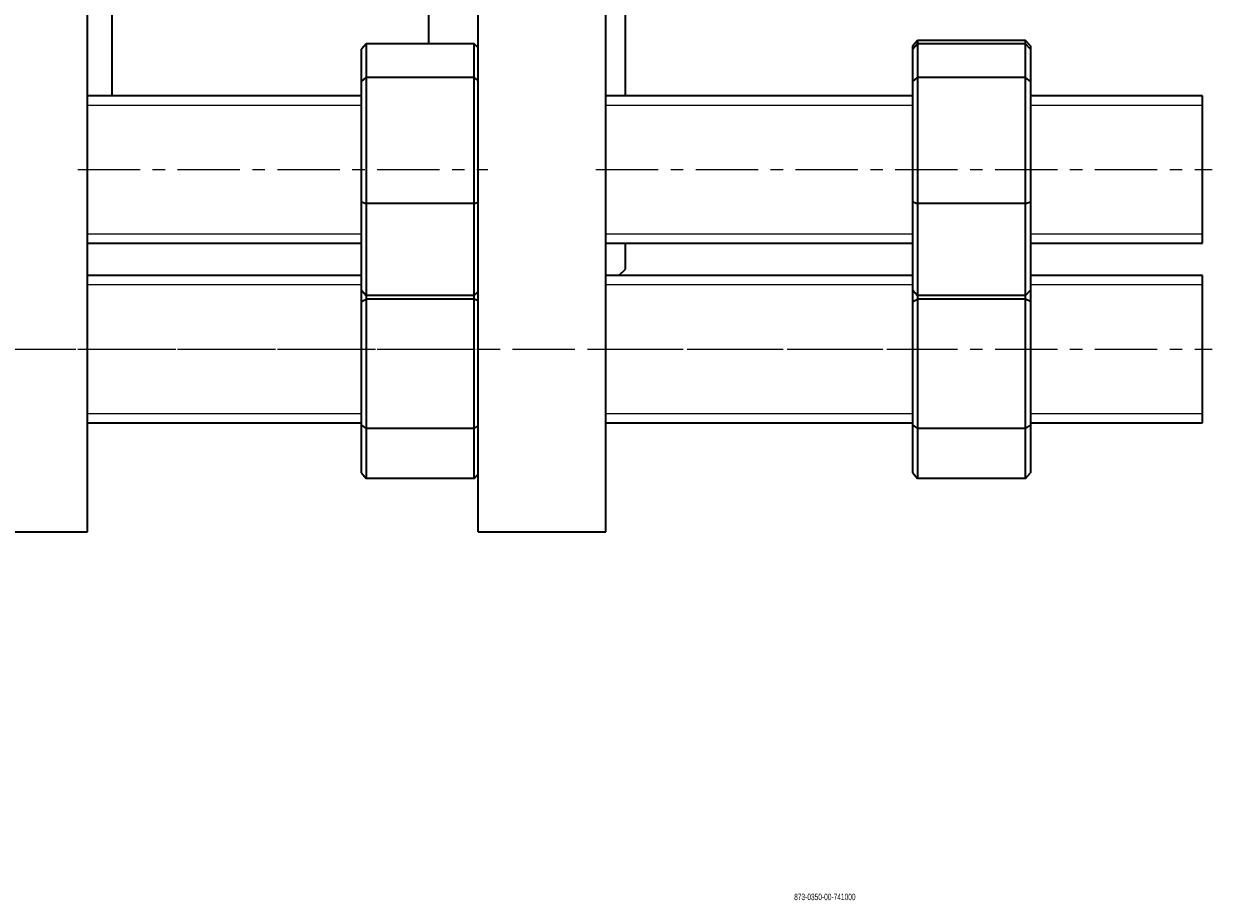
# Model space of a CAD drawing. Header units: millimetres. Extents: x -394 to 759, y 1 to 631.
# Tile 2 of 5: x -152 to 90, y 1 to 180. Entities that reach past the tile are written whole.
import ezdxf

# ---------------------------------------------------------------- set-up
doc = ezdxf.new("R2010")
doc.units = ezdxf.units.MM
doc.linetypes.add('CENTERX2', pattern=[20.32, 12.7, -2.54, 2.54, -2.54])
doc.layers.add('NOTE', color=7, linetype='Continuous')
doc.layers.add('SLD-0', color=179, linetype='Continuous')
doc.styles.add('SLDTEXTSTYLE0', font='TXT', dxfattribs={"width": 0.605})

msp = doc.modelspace()

# ---------------------------------------------------------------- linework, layer by layer
at = {"color": 7, "linetype": 'Continuous', "lineweight": 35}
for p, q in [((-139.22, 76.33), (-139.22, 353.83)), ((-59.72, 76.33), (-59.72, 353.83)), ((-33.72, 76.33), (-33.72, 353.83)), ((-134.22, 165.12), (-134.22, 202.72)), ((-29.72, 165.12), (-29.72, 202.72)), ((-69.72, 175.77), (-69.72, 193.18)), ((-82.48, 175.77), (-83.48, 174.66)), ((-83.48, 168.08), (-83.48, 174.66)), ((-82.48, 175.77), (-82.48, 168.9)), ((-60.48, 175.77), (-82.48, 175.77)), ((-60.48, 168.9), (-60.48, 175.77)), ((-59.72, 174.93), (-60.48, 175.77)), ((29.78, 176.45), (28.78, 175.31)), ((29.78, 175.77), (28.78, 174.66)), ((28.78, 174.66), (28.78, 175.31)), ((28.78, 168.08), (28.78, 174.66)), ((29.78, 176.45), (29.78, 175.77)), ((51.78, 176.45), (29.78, 176.45)), ((29.78, 175.77), (29.78, 168.9)), ((51.78, 175.77), (29.78, 175.77)), ((51.78, 175.77), (51.78, 176.45)), ((52.78, 175.31), (51.78, 176.45)), ((51.78, 168.9), (51.78, 175.77)), ((52.78, 174.66), (51.78, 175.77)), ((52.78, 175.31), (52.78, 174.66)), ((52.78, 174.66), (52.78, 168.08)), ((-83.48, 168.08), (-82.48, 168.9)), ((-83.48, 143.55), (-83.48, 168.08)), ((-82.48, 168.9), (-82.48, 143.25)), ((-60.48, 168.9), (-82.48, 168.9)), ((-60.48, 143.25), (-60.48, 168.9)), ((-59.72, 168.28), (-60.48, 168.9)), ((28.78, 168.08), (29.78, 168.9)), ((28.78, 143.55), (28.78, 168.08)), ((29.78, 168.9), (29.78, 143.25)), ((51.78, 168.9), (29.78, 168.9)), ((51.78, 143.25), (51.78, 168.9)), ((52.78, 168.08), (51.78, 168.9)), ((52.78, 168.08), (52.78, 143.55)), ((-83.48, 165.12), (-139.22, 165.12)), ((28.78, 165.12), (-33.72, 165.12)), ((87.78, 165.12), (52.78, 165.12)), ((87.78, 135.12), (87.78, 165.12)), ((-83.48, 143.55), (-82.48, 143.25)), ((-83.48, 125.58), (-83.48, 143.55)), ((-82.48, 143.25), (-82.48, 124.47)), ((-60.48, 143.25), (-82.48, 143.25)), ((-60.48, 143.25), (-59.72, 143.47)), ((-60.48, 124.47), (-60.48, 143.25)), ((28.78, 125.58), (28.78, 143.55)), ((28.78, 143.55), (29.78, 143.25)), ((29.78, 143.25), (29.78, 124.47)), ((51.78, 143.25), (29.78, 143.25)), ((51.78, 143.25), (52.78, 143.55)), ((51.78, 124.47), (51.78, 143.25)), ((52.78, 143.55), (52.78, 125.58)), ((-139.22, 135.12), (-83.48, 135.12)), ((-33.72, 135.12), (28.78, 135.12)), ((-29.72, 129.83), (-29.72, 135.12)), ((52.78, 135.12), (87.78, 135.12)), ((-83.48, 128.54), (-139.22, 128.54)), ((28.78, 128.54), (-33.72, 128.54)), ((-31.02, 128.54), (-29.72, 129.83)), ((87.78, 128.54), (52.78, 128.54)), ((87.78, 98.54), (87.78, 128.54)), ((-83.48, 125.58), (-82.48, 124.47)), ((-83.48, 123.26), (-83.48, 125.58)), ((-83.48, 123.26), (-82.48, 123.7)), ((-60.48, 124.47), (-82.48, 124.47)), ((-82.48, 124.47), (-82.48, 123.7)), ((-82.48, 123.7), (-82.48, 97.37)), ((-60.48, 123.7), (-82.48, 123.7)), ((-60.48, 124.47), (-59.72, 125.31)), ((-60.48, 123.7), (-60.48, 124.47)), ((-59.72, 123.37), (-60.48, 123.7)), ((-60.48, 97.37), (-60.48, 123.7)), ((28.78, 125.58), (29.78, 124.47)), ((28.78, 123.26), (28.78, 125.58)), ((28.78, 123.26), (29.78, 123.7)), ((51.78, 124.47), (29.78, 124.47)), ((29.78, 124.47), (29.78, 123.7)), ((29.78, 123.7), (29.78, 97.37)), ((51.78, 123.7), (29.78, 123.7)), ((51.78, 124.47), (52.78, 125.58)), ((51.78, 123.7), (51.78, 124.47)), ((52.78, 123.26), (51.78, 123.7)), ((51.78, 97.37), (51.78, 123.7)), ((52.78, 125.58), (52.78, 123.26)), ((-83.48, 98.07), (-83.48, 123.26)), ((28.78, 98.07), (28.78, 123.26)), ((52.78, 123.26), (52.78, 98.07)), ((-139.22, 98.54), (-83.48, 98.54)), ((-83.48, 98.07), (-82.48, 97.37)), ((-83.48, 88.35), (-83.48, 98.07)), ((-60.48, 97.37), (-82.48, 97.37)), ((-82.48, 97.37), (-82.48, 87.21)), ((-60.48, 97.37), (-59.72, 97.9)), ((-60.48, 87.21), (-60.48, 97.37)), ((-33.72, 98.54), (28.78, 98.54)), ((28.78, 98.07), (29.78, 97.37)), ((28.78, 88.35), (28.78, 98.07)), ((51.78, 97.37), (29.78, 97.37)), ((29.78, 97.37), (29.78, 87.21)), ((51.78, 97.37), (52.78, 98.07)), ((51.78, 87.21), (51.78, 97.37)), ((52.78, 98.54), (87.78, 98.54)), ((52.78, 98.07), (52.78, 88.35)), ((-83.48, 88.35), (-82.48, 87.21)), ((-60.48, 87.21), (-82.48, 87.21)), ((-60.48, 87.21), (-59.72, 88.07)), ((28.78, 88.35), (29.78, 87.21)), ((51.78, 87.21), (29.78, 87.21)), ((51.78, 87.21), (52.78, 88.35)), ((-165.22, 76.33), (-139.22, 76.33)), ((-59.72, 76.33), (-33.72, 76.33))]:
    msp.add_line(p, q, dxfattribs=at)
at = {"color": 7, "linetype": 'Continuous', "lineweight": 18}
for p, q in [((-83.48, 163.2), (-139.22, 163.2)), ((28.78, 163.2), (-33.72, 163.2)), ((87.78, 163.2), (52.78, 163.2)), ((-139.22, 137.04), (-83.48, 137.04)), ((-33.72, 137.04), (28.78, 137.04)), ((52.78, 137.04), (87.78, 137.04)), ((-83.48, 126.62), (-139.22, 126.62)), ((28.78, 126.62), (-33.72, 126.62)), ((87.78, 126.62), (52.78, 126.62)), ((-139.22, 100.46), (-83.48, 100.46)), ((-33.72, 100.46), (28.78, 100.46)), ((52.78, 100.46), (87.78, 100.46))]:
    msp.add_line(p, q, dxfattribs=at)
at = {"layer": 'NOTE', "linetype": 'CENTERX2', "lineweight": 18}
for p, q in [((-141.22, 150.12), (-57.72, 150.12)), ((-35.72, 150.12), (89.78, 150.12)), ((-357.49, 113.54), (29.46, 113.54)), ((-141.22, 113.54), (-57.72, 113.54)), ((-35.72, 113.54), (89.78, 113.54))]:
    msp.add_line(p, q, dxfattribs=at)

# ---------------------------------------------------------------- texts
at = {"layer": 'SLD-0', "insert": (4.65, 2.64), "char_height": 1.3229, "attachment_point": 1, "style": 'SLDTEXTSTYLE0'}
msp.add_mtext('873-0350-00-741000', dxfattribs=at)

doc.saveas('drawing.dxf')
